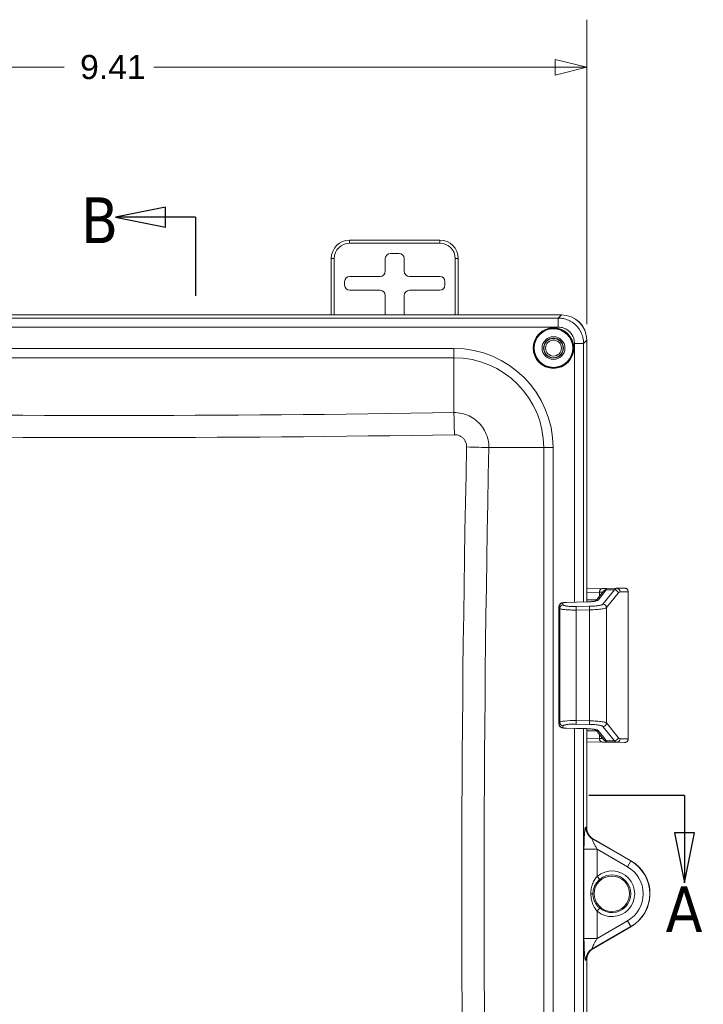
# Model space of a CAD drawing. Header units: inches. Extents: x 0.3 to 84.8, y 1.5 to 53.5.
# Tile 41 of 107: x 32.8 to 39.5, y 25.3 to 35. Entities that reach past the tile are written whole.
import ezdxf

# ---------------------------------------------------------------- set-up
doc = ezdxf.new("R2010")
doc.units = ezdxf.units.IN
doc.header["$LTSCALE"] = 2.5
doc.header["$MEASUREMENT"] = 0
doc.linetypes.add('DOUBLE_DASH_CHAIN', pattern=[1.2403, 0.6614, -0.0827, 0.1654, -0.0827, 0.1654, -0.0827])
for name, color, linetype, lineweight in [('Dimension (ANSI)', 7, 'Continuous', 9), ('Section Line (ANSI)', 7, 'DOUBLE_DASH_CHAIN', 25), ('Visible (ANSI)', 7, 'Continuous', 18), ('Visible Narrow (ANSI)', 7, 'Continuous', 5)]:
    doc.layers.add(name, color=color, linetype=linetype, lineweight=lineweight)
doc.styles.add('Label Text (ANSI)', font='tahoma.ttf')
doc.styles.add('Note Text (ANSI)', font='arial.ttf')
doc.dimstyles.new('.XX', dxfattribs={"dimscale": 2.5, "dimtxt": 0.095, "dimasz": 0.125, "dimexe": 0.1875, "dimexo": 0.0625, "dimgap": 0.0625, "dimtad": 0, "dimtih": 1, "dimtoh": 1, "dimrnd": 1e-08, "dimzin": 0, "dimdsep": 46, "dimtxsty": 'Note Text (ANSI)', "dimblk": 'Filled-1', "dimcen": 0.09, "dimdle": 0.45, "dimclrd": 256, "dimclre": 256, "dimclrt": 256, "dimadec": 0, "dimazin": 1, "dimtfac": 1.263158, "dimtofl": 0, "dimtmove": 0, "dimatfit": 3, "dimfxl": 1, "dimtolj": 1, "dimtzin": 4, "dimlwd": -1, "dimlwe": -1, "dimarcsym": 0})

# ---------------------------------------------------------------- blocks, each defined once
blk = doc.blocks.new('Filled-1')
at = {"color": 0}
for p, q in [((0, 0), (-1, 0.25)), ((-1, 0.25), (-1, -0.25)), ((-1, 0), (0, 0)), ((-1, -0.25), (0, 0))]:
    blk.add_line(p, q, dxfattribs=at)
at = {"color": 0, "flags": 128}
blk.add_lwpolyline([(-1, -0.25), (0, 0), (-1, 0.25), (-1, -0.25)], dxfattribs=at)
at = {"color": 0}
blk.add_solid([(-1, -0.25), (0, 0), (-1, 0.25), (-1, -0.25)], dxfattribs=at)
blk = doc.blocks.new('*D38')
at = {"layer": 'Defpoints', "color": 0, "transparency": 16777216}
for p in [(28.9847, 34.4978), (28.9847, 31.8103), (38.3897, 31.8103)]:
    blk.add_point(p, dxfattribs=at)
at = {"layer": 'Dimension (ANSI)', "transparency": 16777216}
for p, q in [((28.9847, 31.9665), (28.9847, 34.9665)), ((38.3897, 31.9665), (38.3897, 34.9665)), ((29.2972, 34.4978), (33.2454, 34.4978)), ((38.0772, 34.4978), (34.129, 34.4978))]:
    blk.add_line(p, q, dxfattribs=at)
at = {"layer": 'Dimension (ANSI)', "transparency": 16777216, "xscale": 0.3125, "yscale": 0.3125, "zscale": 0.3125, "rotation": 180}
blk.add_blockref('Filled-1', (28.9847, 34.4978), dxfattribs=at)
at = {"layer": 'Dimension (ANSI)', "transparency": 16777216, "xscale": 0.3125, "yscale": 0.3125, "zscale": 0.3125}
blk.add_blockref('Filled-1', (38.3897, 34.4978), dxfattribs=at)
at = {"layer": 'Dimension (ANSI)', "transparency": 16777216, "insert": (33.4017, 34.619), "char_height": 0.2375, "attachment_point": 1, "style": 'Note Text (ANSI)'}
blk.add_mtext('\\A1;9.41', dxfattribs=at)
blk = doc.blocks.new('2dTransSection0')
at = {"layer": 'Section Line (ANSI)', "linetype": 'Continuous'}
for p, q in [((13.6966, 13.2478), (13.4997, 13.2085)), ((13.6966, 13.1691), (13.6966, 13.2478)), ((13.6966, 13.2085), (13.4997, 13.2085)), ((13.4997, 13.2085), (13.6966, 13.1691)), ((13.8158, 13.2084), (13.6966, 13.2085)), ((13.8158, 13.2084), (13.8157, 12.8988))]:
    blk.add_line(p, q, dxfattribs=at)
at = {"layer": 'Section Line (ANSI)', "linetype": 'Continuous', "flags": 128}
blk.add_lwpolyline([(13.6966, 13.2478), (13.4997, 13.2085), (13.6966, 13.1691), (13.6966, 13.2478)], dxfattribs=at)
at = {"layer": 'Section Line (ANSI)'}
blk.add_solid([(13.6966, 13.2478), (13.4997, 13.2085), (13.6966, 13.1691), (13.6966, 13.2478)], dxfattribs=at)
at = {"layer": 'Section Line (ANSI)', "insert": (13.3648, 13.1064), "char_height": 0.18, "attachment_point": 7, "style": 'Label Text (ANSI)'}
blk.add_mtext('B', dxfattribs=at)
blk = doc.blocks.new('2dTransSection1')
at = {"layer": 'Section Line (ANSI)', "linetype": 'Continuous'}
for p, q in [((11.566, 10.93), (11.1891, 10.93)), ((11.1891, 10.93), (11.1891, 10.8059)), ((15.7405, 10.93), (15.3636, 10.93)), ((15.7405, 10.93), (15.7405, 10.7821)), ((11.1498, 10.8059), (11.1891, 10.6091)), ((11.2285, 10.8059), (11.1498, 10.8059)), ((11.1891, 10.8059), (11.1891, 10.6091)), ((11.1891, 10.6091), (11.2285, 10.8059)), ((15.7011, 10.7821), (15.7405, 10.5852)), ((15.7798, 10.7821), (15.7011, 10.7821)), ((15.7405, 10.7821), (15.7405, 10.5852)), ((15.7405, 10.5852), (15.7798, 10.7821))]:
    blk.add_line(p, q, dxfattribs=at)
at = {"layer": 'Section Line (ANSI)', "linetype": 'Continuous', "flags": 128}
for points in [[(11.1498, 10.8059), (11.1891, 10.6091), (11.2285, 10.8059), (11.1498, 10.8059)], [(15.7011, 10.7821), (15.7405, 10.5852), (15.7798, 10.7821), (15.7011, 10.7821)]]:
    blk.add_lwpolyline(points, dxfattribs=at)
at = {"layer": 'Section Line (ANSI)'}
for points in [[(11.1498, 10.8059), (11.1891, 10.6091), (11.2285, 10.8059), (11.1498, 10.8059)], [(15.7011, 10.7821), (15.7405, 10.5852), (15.7798, 10.7821), (15.7011, 10.7821)]]:
    blk.add_solid(points, dxfattribs=at)
at = {"layer": 'Section Line (ANSI)', "char_height": 0.18, "attachment_point": 7, "style": 'Label Text (ANSI)'}
for insert in [(11.115, 10.4153), (15.6665, 10.3918)]:
    blk.add_mtext('A', dxfattribs=dict(at, insert=insert))

msp = doc.modelspace()

# ---------------------------------------------------------------- linework, layer by layer
at = {"layer": 'Visible (ANSI)'}
for p, q in [((36.0547, 32.7943), (36.9447, 32.7943)), ((35.8747, 32.0593), (35.8747, 32.6143)), ((36.4063, 32.6128), (36.4063, 32.4878)), ((36.5432, 32.6628), (36.4563, 32.6628)), ((36.5932, 32.4878), (36.5932, 32.6128)), ((37.1247, 32.6143), (37.1247, 32.0593)), ((36.3563, 32.4378), (36.0563, 32.4378)), ((36.9432, 32.4378), (36.6432, 32.4378)), ((36.0063, 32.3878), (36.0063, 32.3508)), ((36.0563, 32.3009), (36.3563, 32.3009)), ((36.6432, 32.3009), (36.9432, 32.3009)), ((36.9932, 32.3508), (36.9932, 32.3878)), ((36.4063, 32.2509), (36.4063, 32.0593)), ((36.5932, 32.0593), (36.5932, 32.2509)), ((38.1407, 32.0593), (29.2338, 32.0593)), ((29.234, 32.0588), (38.1404, 32.0588)), ((38.3895, 31.8098), (38.3895, 29.2312)), ((38.3897, 29.2312), (38.3897, 31.8103)), ((38.5426, 29.3628), (38.3897, 29.36)), ((38.4787, 29.2414), (38.5538, 29.3362)), ((38.546, 29.3628), (38.5462, 29.3628)), ((38.5462, 29.3628), (38.6826, 29.3652)), ((38.5462, 29.3628), (38.5462, 29.3628)), ((38.7611, 29.3664), (38.6827, 29.3652)), ((38.7989, 29.1976), (38.7989, 29.3314)), ((38.1907, 29.2271), (38.3876, 29.2312)), ((38.1165, 28.0288), (38.1165, 29.1848)), ((38.7989, 29.1772), (38.7989, 28.0364)), ((38.3876, 27.9824), (38.1907, 27.9865)), ((38.3895, 27.9824), (38.3895, 27.0077)), ((38.3897, 27.0079), (38.3897, 27.9824)), ((38.5538, 27.8775), (38.4787, 27.9722)), ((38.7989, 27.8822), (38.7989, 28.0161)), ((38.3897, 27.8536), (38.5426, 27.8509)), ((38.5462, 27.8508), (38.546, 27.8508)), ((38.5462, 27.8508), (38.5462, 27.8508)), ((38.5462, 27.8508), (38.6826, 27.8484)), ((38.6827, 27.8484), (38.7611, 27.8472)), ((38.4548, 26.8949), (38.8247, 26.6813)), ((38.8247, 26.6816), (38.455, 26.895)), ((38.8247, 26.0319), (38.4548, 25.8183)), ((38.3895, 25.7055), (38.3895, 24.7312)), ((38.3897, 24.7312), (38.3897, 25.7058))]:
    msp.add_line(p, q, dxfattribs=at)
for centre, radius in [((38.0622, 31.7316), 0.195), ((38.0622, 31.7316), 0.1125), ((38.0622, 31.7316), 0.0975), ((38.0622, 31.7318), 0.095), ((38.0622, 31.7318), 0.0781), ((38.6372, 26.3566), 0.1744)]:
    msp.add_circle(centre, radius, dxfattribs=at)
for centre, radius, start, end in [((36.0547, 32.6143), 0.18, 90, 180), ((36.9447, 32.6143), 0.18, 0, 90), ((38.6372, 26.3568), 0.375, 347.76194, 60), ((38.6372, 26.3566), 0.375, 300, 60)]:
    msp.add_arc(centre, radius, start, end, dxfattribs=at)
for centre, major_axis, ratio, start_param, end_param in [((36.4563, 32.6128), (-0.0354, 0.0354), 0.999695, 5.497939, 7.068431), ((36.5432, 32.6128), (0.0354, 0.0354), 0.999695, 5.497939, 7.068431), ((36.0563, 32.3878), (-0.0354, 0.0354), 0.999695, 5.497939, 7.068431), ((36.3563, 32.4878), (0.0354, -0.0354), 0.999695, 5.497939, 7.068431), ((36.6432, 32.4878), (-0.0354, -0.0354), 0.999695, 5.497939, 7.068431), ((36.9432, 32.3878), (0.0354, 0.0354), 0.999695, 5.497939, 7.068431), ((36.0563, 32.3509), (-0.0354, -0.0354), 0.999695, 5.497939, 7.068431), ((36.3563, 32.2508), (0.0354, 0.0354), 0.999695, 5.497939, 7.068431), ((36.6432, 32.2508), (-0.0354, 0.0354), 0.999695, 5.497939, 7.068431), ((36.9432, 32.3509), (0.0354, -0.0354), 0.999695, 5.497939, 7.068431), ((38.1385, 31.8079), (0.1781, 0.1781), 0.992433, 5.501585, 7.064785), ((38.1388, 31.8084), (0.1781, 0.1781), 0.992433, 5.501585, 7.064785), ((38.327, 29.359), (0.2557, 0.0045), 0.00029, 5.715301, 5.740518), ((38.5466, 29.3278), (-0.0006, 0.035), 0.856268, 6.283099, 6.283163), ((38.6829, 28.3448), (0, 1.0204), 0.125964, 0.001901, 0.002192), ((38.6833, 29.3302), (-0.0005, 0.035), 0.991533, 0, 0.002253), ((38.327, 27.8546), (-0.2557, 0.0045), 0.000291, 3.684258, 3.709475), ((38.5466, 27.8858), (-0.0006, -0.035), 0.856268, 0.000008, 0.000072), ((38.6829, 28.8689), (0, -1.0204), 0.125964, 6.280993, 6.281284), ((38.6833, 27.8834), (-0.0005, -0.035), 0.991533, 6.280933, 6.283185), ((38.52, 27.0074), (-0.1233, 0.0428), 0.995739, 0.332656, 1.380382), ((38.5202, 27.0075), (-0.1233, 0.0428), 0.995739, 0.332656, 1.380382), ((38.52, 25.7058), (-0.1233, -0.0428), 0.995739, 4.902804, 5.950529), ((38.5202, 25.7061), (-0.1233, -0.0428), 0.995739, 5.279701, 5.950529)]:
    msp.add_ellipse(centre, major_axis=major_axis, ratio=ratio, start_param=start_param, end_param=end_param, dxfattribs=at)
for points, knots in [([(38.7611, 29.3664), (38.7619, 29.3664), (38.7626, 29.3664), (38.7633, 29.3664), (38.7634, 29.3664), (38.7638, 29.3664), (38.7639, 29.3664), (38.7643, 29.3664), (38.7645, 29.3664), (38.7649, 29.3664), (38.765, 29.3664), (38.7655, 29.3664), (38.7659, 29.3664), (38.7677, 29.3663), (38.7693, 29.3661), (38.7723, 29.3654), (38.7738, 29.365), (38.7787, 29.3634), (38.782, 29.3616), (38.7879, 29.3572), (38.7905, 29.3545), (38.7948, 29.3484), (38.7964, 29.345), (38.7984, 29.3382), (38.7989, 29.3348), (38.7989, 29.3314)], [0, 0, 0, 0, 0.0516835, 0.0516835, 0.0747874, 0.0747874, 0.0834651, 0.0834651, 0.0874275, 0.0874275, 0.088894, 0.088894, 0.0918651, 0.0918651, 0.1037655, 0.1037655, 0.1154432, 0.1154432, 0.1431125, 0.1431125, 0.1714113, 0.1714113, 0.1997381, 0.1997381, 0.22532, 0.22532, 0.22532, 0.22532]), ([(38.1165, 29.1848), (38.1165, 29.1888), (38.1172, 29.1928), (38.1197, 29.2002), (38.1216, 29.2037), (38.1262, 29.2098), (38.129, 29.2125), (38.1347, 29.2167), (38.1377, 29.2183), (38.1439, 29.2209), (38.1471, 29.2219), (38.1564, 29.2242), (38.1632, 29.2252), (38.177, 29.2266), (38.1839, 29.227), (38.1907, 29.2271)], [0, 0, 0, 0, 0.0306332, 0.0306332, 0.0607508, 0.0607508, 0.0910452, 0.0910452, 0.1205821, 0.1205821, 0.154073, 0.154073, 0.2156616, 0.2156616, 0.2678153, 0.2678153, 0.2678153, 0.2678153]), ([(38.3876, 29.2312), (38.3988, 29.2314), (38.41, 29.2319), (38.4308, 29.2334), (38.4407, 29.2344), (38.4577, 29.2367), (38.4652, 29.238), (38.4734, 29.2399), (38.4756, 29.2405), (38.4789, 29.2414), (38.48, 29.2418), (38.4813, 29.2423), (38.4816, 29.2424), (38.4816, 29.2424)], [0, 0, 0, 0, 0.0846797, 0.0846797, 0.1677154, 0.1677154, 0.2488706, 0.2488706, 0.2853429, 0.2853429, 0.3161139, 0.3161139, 0.3387524, 0.3387524, 0.3387524, 0.3387524]), ([(38.1907, 27.9865), (38.1852, 27.9866), (38.1796, 27.9869), (38.1691, 27.9878), (38.164, 27.9883), (38.1542, 27.99), (38.1494, 27.991), (38.1415, 27.9937), (38.1382, 27.9951), (38.1329, 27.9983), (38.1308, 27.9997), (38.1261, 28.0039), (38.1236, 28.0069), (38.1197, 28.0135), (38.1182, 28.0172), (38.1168, 28.0235), (38.1165, 28.0262), (38.1165, 28.0288)], [0, 0, 0, 0, 0.0423013, 0.0423013, 0.0845881, 0.0845881, 0.1334664, 0.1334664, 0.1666145, 0.1666145, 0.1875467, 0.1875467, 0.2178544, 0.2178544, 0.2476785, 0.2476785, 0.2681515, 0.2681515, 0.2681515, 0.2681515]), ([(38.4816, 27.9712), (38.4816, 27.9712), (38.4814, 27.9713), (38.4808, 27.9715), (38.4797, 27.9719), (38.4764, 27.973), (38.4736, 27.9737), (38.466, 27.9754), (38.4607, 27.9764), (38.4477, 27.9783), (38.4395, 27.9793), (38.4214, 27.981), (38.411, 27.9816), (38.3963, 27.9822), (38.392, 27.9824), (38.3876, 27.9824)], [0.0641646, 0.0641646, 0.0641646, 0.0641646, 0.0777132, 0.0777132, 0.1106559, 0.1106559, 0.156513, 0.156513, 0.21705, 0.21705, 0.2901323, 0.2901323, 0.3702112, 0.3702112, 0.4032292, 0.4032292, 0.4032292, 0.4032292]), ([(38.7989, 27.8822), (38.7989, 27.8784), (38.7983, 27.8746), (38.7959, 27.8675), (38.7941, 27.8641), (38.7897, 27.8582), (38.7869, 27.8556), (38.7808, 27.8513), (38.7774, 27.8497), (38.772, 27.8481), (38.7702, 27.8477), (38.7677, 27.8474), (38.7669, 27.8473), (38.766, 27.8473), (38.7657, 27.8472), (38.7653, 27.8472), (38.7652, 27.8472), (38.7648, 27.8472), (38.7647, 27.8472), (38.7644, 27.8472), (38.7643, 27.8472), (38.7641, 27.8472), (38.764, 27.8472), (38.7638, 27.8472), (38.7637, 27.8472), (38.7634, 27.8472), (38.7632, 27.8472), (38.7625, 27.8472), (38.7619, 27.8472), (38.7611, 27.8472)], [0, 0, 0, 0, 0.0287608, 0.0287608, 0.0570723, 0.0570723, 0.0853997, 0.0853997, 0.1137254, 0.1137254, 0.1277067, 0.1277067, 0.1334782, 0.1334782, 0.1354224, 0.1354224, 0.1369378, 0.1369378, 0.1390515, 0.1390515, 0.1411818, 0.1411818, 0.1446876, 0.1446876, 0.1527012, 0.1527012, 0.1767097, 0.1767097, 0.2253251, 0.2253251, 0.2253251, 0.2253251])]:
    msp.add_open_spline(points, degree=3, knots=knots, dxfattribs=at)
for points in [[(38.7989, 29.1976), (38.7989, 29.1975), (38.7989, 29.1975), (38.7989, 29.1974)], [(38.7989, 29.1974), (38.7989, 29.1909), (38.7989, 29.184), (38.7989, 29.1772)], [(38.7989, 28.0364), (38.7989, 28.0296), (38.7989, 28.0227), (38.7989, 28.0162)], [(38.7989, 28.0162), (38.7989, 28.0162), (38.7989, 28.0161), (38.7989, 28.0161)]]:
    msp.add_open_spline(points, degree=3, dxfattribs=at)
at = {"layer": 'Visible Narrow (ANSI)'}
for p, q in [((36.0547, 32.7643), (36.0547, 32.7943)), ((36.9447, 32.7643), (36.9447, 32.7943)), ((36.0547, 32.7643), (36.9447, 32.7643)), ((35.9047, 32.6143), (35.8747, 32.6143)), ((35.9047, 32.0593), (35.9047, 32.6143)), ((37.0947, 32.6143), (37.1247, 32.6143)), ((37.0947, 32.6143), (37.0947, 32.0593)), ((29.2653, 32.0275), (38.1091, 32.0275)), ((38.1404, 32.0588), (38.1091, 32.0275)), ((38.1091, 31.9379), (38.1091, 32.0275)), ((29.2653, 31.9379), (38.1091, 31.9379)), ((37.0817, 31.7279), (30.2927, 31.7279)), ((37.0817, 31.7279), (37.0817, 31.636)), ((38.2685, 31.7785), (38.3582, 31.7785)), ((38.2685, 31.7785), (38.2685, 29.2287)), ((38.3895, 31.8098), (38.3582, 31.7785)), ((38.3582, 31.7785), (38.3582, 29.2306)), ((37.0817, 31.636), (30.2927, 31.636)), ((37.0817, 31.636), (37.0817, 31.0964)), ((37.9667, 30.7511), (37.4264, 30.7511)), ((38.0586, 30.7511), (37.9667, 30.7511)), ((37.9667, 21.9621), (37.9667, 30.7511)), ((38.0586, 21.9621), (38.0586, 30.7511)), ((38.5137, 29.3278), (38.3897, 29.3255)), ((38.5016, 29.2493), (38.5805, 29.349)), ((38.5137, 29.3278), (38.5137, 29.2856)), ((38.6621, 29.3518), (38.5493, 29.2093)), ((38.5815, 29.3504), (38.6621, 29.3518)), ((38.6975, 29.3172), (38.5847, 29.1748)), ((38.7963, 29.3314), (38.718, 29.3302)), ((38.7963, 27.8822), (38.7963, 29.3314)), ((38.1579, 29.203), (38.1509, 29.2189)), ((38.1908, 29.2267), (38.3877, 29.2307)), ((38.4866, 29.2514), (38.3897, 29.2531)), ((38.1167, 28.0293), (38.1167, 29.1844)), ((38.1237, 29.1684), (38.1167, 29.1844)), ((38.1237, 28.0452), (38.1237, 29.1684)), ((38.4182, 29.1883), (38.2854, 29.1859)), ((38.4183, 29.1537), (38.2855, 29.1514)), ((38.2855, 28.0623), (38.2855, 29.1514)), ((38.4183, 28.0599), (38.4183, 29.1537)), ((38.5847, 28.0388), (38.5847, 29.1748)), ((38.7989, 29.1772), (38.7989, 29.1772)), ((38.7989, 29.1772), (38.7989, 28.0364)), ((38.1167, 28.0293), (38.1237, 28.0452)), ((38.2855, 28.0623), (38.4183, 28.0599)), ((38.5847, 28.0388), (38.6975, 27.8964)), ((38.1509, 27.9947), (38.1579, 28.0107)), ((38.3877, 27.9829), (38.1908, 27.9869)), ((38.2685, 27.9849), (38.2685, 24.7287)), ((38.2854, 28.0277), (38.4182, 28.0254)), ((38.3582, 27.983), (38.3582, 24.7306)), ((38.3897, 27.9605), (38.4866, 27.9623)), ((38.5805, 27.8647), (38.5016, 27.9643)), ((38.5493, 28.0043), (38.6621, 27.8619)), ((38.3897, 27.8881), (38.5137, 27.8859)), ((38.5137, 27.9281), (38.5137, 27.8859)), ((38.6621, 27.8619), (38.5815, 27.8633)), ((38.718, 27.8834), (38.7963, 27.8822)), ((38.3895, 27.0077), (38.3792, 27.0113)), ((38.8236, 26.6794), (38.4438, 26.8987)), ((38.4548, 26.8949), (38.4438, 26.8987)), ((38.3625, 26.7958), (38.492, 26.7958)), ((38.3625, 25.9174), (38.3625, 26.7958)), ((38.492, 26.7958), (38.492, 26.5278)), ((38.7911, 26.6231), (38.492, 26.7958)), ((38.8236, 26.6794), (38.7911, 26.6231)), ((38.8247, 26.6813), (38.8236, 26.6794)), ((38.5172, 26.4981), (38.492, 26.5278)), ((38.492, 26.1854), (38.492, 25.9174)), ((38.4438, 25.8145), (38.8236, 26.0338)), ((38.492, 25.9174), (38.7911, 26.0901)), ((38.8236, 26.0338), (38.7911, 26.0901)), ((38.8247, 26.0319), (38.8236, 26.0338)), ((38.4438, 25.8145), (38.4548, 25.8183)), ((38.3792, 25.7019), (38.3895, 25.7055))]:
    msp.add_line(p, q, dxfattribs=at)
for radius in [0.2, 0.19]:
    msp.add_circle((38.0622, 31.7316), radius, dxfattribs=at)
for centre, radius, start, end in [((36.0547, 32.6143), 0.15, 90, 180), ((36.9447, 32.6143), 0.15, 0, 90), ((37.0817, 30.7511), 0.9768, 0, 90), ((37.0817, 30.7511), 0.8849, 0, 90), ((38.6372, 26.3566), 0.3728, 300, 60), ((38.6372, 26.3566), 0.2245, 229.6858, 130.31387), ((38.6372, 26.3566), 0.3078, 300, 60), ((38.6372, 26.3566), 0.1856, 229.68714, 130.31291)]:
    msp.add_arc(centre, radius, start, end, dxfattribs=at)
for centre, major_axis, ratio, start_param, end_param in [((33.6872, 132.917), (144.0361, 0), 0.707107, 4.68882, 4.735958), ((37.0817, 30.8715), (0.0053, -0.318), 0.016664, 1.59221, 2.356059), ((33.6872, 132.8545), (144.2561, 0), 0.707107, 4.68882, 4.735958), ((139.6844, 26.3566), (0, -144.9919), 0.707107, 4.682029, 4.742749), ((37.2016, 30.7511), (-0.3179, 0.0068), 0.021464, 3.927221, 4.695968), ((139.7476, 26.3566), (0, -144.7708), 0.707107, 4.682029, 4.742749), ((38.5432, 29.3278), (-0.0006, 0.035), 0.842979, 0, 1.555699), ((38.3562, 29.3246), (-0.1918, -0.0039), 0.00035, 2.534621, 2.561999), ((38.5466, 29.3278), (-0.0006, 0.035), 0.856268, 0, 1.555438), ((38.5822, 29.3158), (-0.0301, 0.0178), 0.982223, 5.257539, 6.224045), ((38.5812, 29.3144), (-0.0274, 0.0217), 0.978476, 5.392025, 6.283185), ((38.3199, 29.3492), (0.2628, 0.0054), 0.160506, 6.151401, 6.184403), ((38.6829, 28.3448), (0, 1.0204), 0.125964, 0.002192, 0.162469), ((38.6628, 29.3172), (-0.0274, 0.0217), 0.978476, 3.822094, 5.392025), ((38.6833, 29.3302), (-0.0005, 0.035), 0.991533, 4.6973, 6.283185), ((38.7182, 28.3443), (0, 0.9859), 0.129837, 0.001971, 0.162468), ((38.7616, 29.3314), (-0.0005, 0.035), 0.991533, 4.6973, 6.283185), ((38.4864, 29.3266), (-0.3125, -0.0048), 0.00026, 3.141589, 3.271794), ((38.1516, 29.1844), (0.0321, 0.014), 0.984863, 1.183666, 2.723034), ((38.1586, 29.1684), (0.0321, 0.014), 0.984863, 1.183652, 2.723041), ((38.1915, 29.1922), (-0.0007, 0.035), 0.000695, 6.121982, 6.283176), ((38.3884, 29.1962), (-0.0007, 0.035), 0.000694, 6.122009, 6.283154), ((38.5023, 29.2148), (-0.0274, 0.0217), 0.978476, 5.392025, 6.061965), ((38.55, 29.1748), (-0.0274, 0.0217), 0.978476, 3.822095, 5.392014), ((38.2861, 29.1514), (-0.0006, 0.035), 0.016755, 0.161235, 1.570501), ((38.4189, 29.1537), (-0.0006, 0.035), 0.016755, 0.161226, 1.5705), ((38.2883, 28.0411), (-0.165, 0.0027), 0.128113, 4.731244, 6.214772), ((38.1586, 28.0452), (0.0321, -0.014), 0.984863, 3.560145, 5.099524), ((38.2861, 28.0623), (-0.0006, -0.035), 0.016755, 4.712685, 6.121959), ((38.4189, 28.0599), (-0.0006, -0.035), 0.016755, 4.712683, 6.121945), ((38.55, 28.0388), (-0.0274, -0.0217), 0.978476, 0.89116, 2.461091), ((38.7639, 28.0364), (0.035, 0), 0.00001, 6.273442, 6.283087), ((38.1516, 28.0293), (0.0321, -0.014), 0.984863, 3.560145, 5.099533), ((38.1915, 28.0215), (-0.0007, -0.035), 0.000694, 0.000002, 0.161197), ((38.3884, 28.0174), (-0.0007, -0.035), 0.000695, 0.000005, 0.161208), ((38.5023, 27.9988), (-0.0274, -0.0217), 0.978476, 0.221348, 0.891188), ((38.5432, 27.8859), (-0.0006, -0.035), 0.842979, 4.727486, 6.283185), ((38.3562, 27.889), (0.1918, -0.0039), 0.00035, 0.579595, 0.606973), ((38.5466, 27.8858), (-0.0006, -0.035), 0.856268, 4.727749, 6.283195), ((38.5822, 27.8978), (-0.0301, -0.0178), 0.982223, 0.059199, 1.025629), ((38.5812, 27.8992), (-0.0274, -0.0217), 0.978476, 0, 0.89116), ((38.3199, 27.8644), (0.2627, -0.0054), 0.160505, 0.098783, 0.131784), ((38.6628, 27.8964), (-0.0274, -0.0217), 0.978476, 0.89116, 2.461091), ((38.6829, 28.8689), (0, -1.0204), 0.125964, 6.120716, 6.280993), ((38.6833, 27.8834), (-0.0005, -0.035), 0.991533, 0, 1.585885), ((38.7182, 28.8693), (0, -0.9859), 0.129837, 6.120717, 6.281215), ((38.7616, 27.8822), (-0.0005, -0.035), 0.991533, 0.000008, 1.585885), ((38.5087, 27.0113), (-0.0426, -0.1228), 0.99574, 5.044834, 6.092325), ((38.4117, 26.3566), (0.039, 0), 0.000211, 0.052811, 1.075718), ((38.492, 26.1854), (0.0252, 0.0297), 0.000079, 0.052258, 1.570904), ((38.492, 25.9174), (-0.13, 0), 0.00001, 4.712384, 6.195473), ((38.5087, 25.7019), (-0.0426, 0.1228), 0.995739, 0.190415, 1.23814)]:
    msp.add_ellipse(centre, major_axis=major_axis, ratio=ratio, start_param=start_param, end_param=end_param, dxfattribs=at)
for points, knots in [([(38.1091, 32.0275), (38.1231, 32.0275), (38.1373, 32.0263), (38.1515, 32.0238), (38.1581, 32.0226), (38.1647, 32.0212), (38.1713, 32.0195), (38.189, 32.0149), (38.2066, 32.0083), (38.2233, 31.9996), (38.2262, 31.9981), (38.229, 31.9965), (38.2319, 31.9949), (38.2511, 31.984), (38.2691, 31.9703), (38.285, 31.9545), (38.2853, 31.9542), (38.2856, 31.9539), (38.2859, 31.9535), (38.3014, 31.938), (38.3147, 31.9204), (38.3254, 31.9015), (38.3275, 31.8978), (38.3295, 31.8942), (38.3314, 31.8904), (38.3395, 31.8744), (38.3457, 31.8577), (38.3501, 31.8408), (38.352, 31.8334), (38.3536, 31.8259), (38.3549, 31.8184), (38.3571, 31.805), (38.3581, 31.7917), (38.3582, 31.7785)], [0.0000001, 0.0000001, 0.0000001, 0.0000001, 0.1138176, 0.1138176, 0.1138176, 0.1666667, 0.1666667, 0.1666667, 0.3088283, 0.3088283, 0.3088283, 0.3333333, 0.3333333, 0.3333333, 0.5, 0.5, 0.5, 0.5034961, 0.5034961, 0.5034961, 0.6666667, 0.6666667, 0.6666667, 0.6981851, 0.6981851, 0.6981851, 0.8333333, 0.8333333, 0.8333333, 0.8932395, 0.8932395, 0.8932395, 1, 1, 1, 1]), ([(38.1091, 31.9379), (38.1183, 31.9379), (38.1273, 31.9371), (38.1363, 31.9356), (38.1405, 31.9349), (38.1446, 31.934), (38.1488, 31.9329), (38.1601, 31.93), (38.1715, 31.9257), (38.1823, 31.9201), (38.1841, 31.9192), (38.1859, 31.9182), (38.1877, 31.9172), (38.2001, 31.9102), (38.2117, 31.9015), (38.2218, 31.8913), (38.2221, 31.8911), (38.2223, 31.8909), (38.2225, 31.8907), (38.2324, 31.8807), (38.2409, 31.8694), (38.2478, 31.8572), (38.2491, 31.8549), (38.2503, 31.8526), (38.2515, 31.8503), (38.2567, 31.8399), (38.2607, 31.829), (38.2635, 31.8183), (38.2647, 31.8135), (38.2657, 31.8088), (38.2665, 31.8041), (38.2679, 31.7956), (38.2685, 31.7871), (38.2685, 31.7785)], [0, 0, 0, 0, 0.11425, 0.11425, 0.11425, 0.166667, 0.166667, 0.166667, 0.309598, 0.309598, 0.309598, 0.333333, 0.333333, 0.333333, 0.5, 0.5, 0.5, 0.503434, 0.503434, 0.503434, 0.666667, 0.666667, 0.666667, 0.69737, 0.69737, 0.69737, 0.833333, 0.833333, 0.833333, 0.892931, 0.892931, 0.892931, 1, 1, 1, 1]), ([(37.0817, 31.0964), (37.1076, 31.0965), (37.1593, 31.0909), (37.2331, 31.0654), (37.2992, 31.0239), (37.3543, 30.9687), (37.3957, 30.9025), (37.4211, 30.8287), (37.4266, 30.7769), (37.4264, 30.7511)], [0, 0, 0, 0, 0.1428571, 0.2857143, 0.4285714, 0.5714286, 0.7142857, 0.8571429, 1, 1, 1, 1]), ([(37.0869, 30.8784), (37.0944, 30.8785), (37.1018, 30.8779), (37.109, 30.8767), (37.1106, 30.8764), (37.1122, 30.8761), (37.1138, 30.8758), (37.1216, 30.8741), (37.1293, 30.8716), (37.1367, 30.8683), (37.1376, 30.8679), (37.1385, 30.8675), (37.1394, 30.867), (37.1473, 30.8633), (37.1547, 30.8587), (37.1616, 30.8534), (37.1619, 30.8531), (37.1622, 30.8529), (37.1625, 30.8527), (37.1696, 30.847), (37.176, 30.8405), (37.1816, 30.8334), (37.1818, 30.8332), (37.1819, 30.8331), (37.182, 30.8329), (37.1875, 30.8259), (37.1921, 30.8183), (37.1959, 30.8103), (37.1962, 30.8095), (37.1965, 30.8088), (37.1969, 30.8081), (37.2002, 30.8005), (37.2027, 30.7926), (37.2044, 30.7846), (37.2047, 30.7832), (37.205, 30.7818), (37.2052, 30.7804), (37.2065, 30.773), (37.2071, 30.7655), (37.2069, 30.7578)], [0, 0, 0, 0, 0.117212, 0.117212, 0.117212, 0.142857, 0.142857, 0.142857, 0.269906, 0.269906, 0.269906, 0.285714, 0.285714, 0.285714, 0.422311, 0.422311, 0.422311, 0.428571, 0.428571, 0.428571, 0.571429, 0.571429, 0.571429, 0.574719, 0.574719, 0.574719, 0.714286, 0.714286, 0.714286, 0.727119, 0.727119, 0.727119, 0.857143, 0.857143, 0.857143, 0.879771, 0.879771, 0.879771, 1, 1, 1, 1]), ([(38.5447, 29.3247), (38.5442, 29.325), (38.5436, 29.3252), (38.5403, 29.3264), (38.5367, 29.3271), (38.5279, 29.3279), (38.5227, 29.3279), (38.5167, 29.3278)], [0.4368971, 0.4368971, 0.4368971, 0.4368971, 0.5, 0.5, 0.75, 0.75, 1, 1, 1, 1]), ([(38.5815, 29.3504), (38.5827, 29.3525), (38.583, 29.3544), (38.5823, 29.3561), (38.5823, 29.3562), (38.5814, 29.358), (38.5794, 29.3593), (38.5764, 29.3603), (38.5764, 29.3604), (38.5733, 29.3614), (38.5692, 29.3621), (38.5639, 29.3625), (38.5636, 29.3625), (38.5584, 29.3628), (38.5527, 29.3629), (38.5462, 29.3628)], [0, 0, 0, 0, 0.2296129, 0.2296129, 0.25, 0.25, 0.4972341, 0.4972341, 0.5, 0.5, 0.75, 0.75, 0.7648042, 0.7648042, 0.9979508, 0.9979508, 0.9979508, 0.9979508]), ([(38.1509, 29.2189), (38.1507, 29.2193), (38.1508, 29.2198), (38.1511, 29.2202), (38.1511, 29.2203), (38.1512, 29.2203), (38.1513, 29.2204), (38.1518, 29.2209), (38.1525, 29.2214), (38.1535, 29.2218), (38.1537, 29.2219), (38.1538, 29.2219), (38.1539, 29.222), (38.1551, 29.2224), (38.1566, 29.2229), (38.1583, 29.2233), (38.1602, 29.2238), (38.1625, 29.2242), (38.1649, 29.2246), (38.1673, 29.225), (38.1699, 29.2253), (38.1727, 29.2256), (38.173, 29.2257), (38.1733, 29.2257), (38.1736, 29.2257), (38.1762, 29.226), (38.1788, 29.2262), (38.1815, 29.2263), (38.182, 29.2264), (38.1826, 29.2264), (38.1831, 29.2264), (38.1856, 29.2265), (38.1882, 29.2266), (38.1908, 29.2267)], [0, 0, 0, 0, 0.1174113, 0.1174113, 0.1174113, 0.1428572, 0.1428572, 0.1428572, 0.2707466, 0.2707466, 0.2707466, 0.2857143, 0.2857143, 0.2857143, 0.423768, 0.423768, 0.423768, 0.5714286, 0.5714286, 0.5714286, 0.7142857, 0.7142857, 0.7142857, 0.7298272, 0.7298272, 0.7298272, 0.8571429, 0.8571429, 0.8571429, 0.8830933, 0.8830933, 0.8830933, 1, 1, 1, 1]), ([(38.2854, 29.1859), (38.2785, 29.1858), (38.2717, 29.1858), (38.2648, 29.1858), (38.264, 29.1858), (38.2631, 29.1858), (38.2622, 29.1858), (38.2551, 29.1859), (38.248, 29.1861), (38.2411, 29.1864), (38.2405, 29.1864), (38.24, 29.1864), (38.2394, 29.1865), (38.2322, 29.1868), (38.2253, 29.1872), (38.2187, 29.1878), (38.2184, 29.1878), (38.2182, 29.1878), (38.2179, 29.1878), (38.2111, 29.1884), (38.2046, 29.1891), (38.1987, 29.1898), (38.1928, 29.1906), (38.1874, 29.1915), (38.1826, 29.1925), (38.1824, 29.1925), (38.1822, 29.1926), (38.182, 29.1926), (38.1775, 29.1935), (38.1735, 29.1945), (38.1702, 29.1956), (38.1699, 29.1957), (38.1696, 29.1958), (38.1694, 29.1959), (38.1663, 29.1969), (38.1637, 29.198), (38.1618, 29.1991), (38.1616, 29.1993), (38.1614, 29.1994), (38.1611, 29.1996), (38.1595, 29.2007), (38.1584, 29.2018), (38.1579, 29.203)], [0, 0, 0, 0, 0.110921, 0.110921, 0.110921, 0.125, 0.125, 0.125, 0.240783, 0.240783, 0.240783, 0.25, 0.25, 0.25, 0.370537, 0.370537, 0.370537, 0.375, 0.375, 0.375, 0.5, 0.5, 0.5, 0.625, 0.625, 0.625, 0.630058, 0.630058, 0.630058, 0.75, 0.75, 0.75, 0.759816, 0.759816, 0.759816, 0.875, 0.875, 0.875, 0.889668, 0.889668, 0.889668, 1, 1, 1, 1]), ([(38.5493, 29.2093), (38.5482, 29.208), (38.5464, 29.2066), (38.5438, 29.2053), (38.5435, 29.2052), (38.5433, 29.205), (38.543, 29.2049), (38.5401, 29.2035), (38.5364, 29.2022), (38.532, 29.2009), (38.5318, 29.2008), (38.5316, 29.2008), (38.5313, 29.2007), (38.5266, 29.1993), (38.5212, 29.1981), (38.515, 29.1969), (38.5088, 29.1957), (38.5018, 29.1946), (38.4943, 29.1936), (38.4941, 29.1935), (38.4939, 29.1935), (38.4937, 29.1935), (38.4864, 29.1925), (38.4786, 29.1917), (38.4705, 29.191), (38.47, 29.1909), (38.4694, 29.1909), (38.4689, 29.1908), (38.4611, 29.1901), (38.4529, 29.1896), (38.4448, 29.1892), (38.4439, 29.1891), (38.4429, 29.1891), (38.442, 29.189), (38.4342, 29.1887), (38.4263, 29.1884), (38.4182, 29.1883)], [0, 0, 0, 0, 0.130193, 0.130193, 0.130193, 0.142857, 0.142857, 0.142857, 0.278594, 0.278594, 0.278594, 0.285714, 0.285714, 0.285714, 0.426899, 0.426899, 0.426899, 0.571429, 0.571429, 0.571429, 0.575208, 0.575208, 0.575208, 0.714286, 0.714286, 0.714286, 0.723511, 0.723511, 0.723511, 0.857143, 0.857143, 0.857143, 0.871937, 0.871937, 0.871937, 1, 1, 1, 1]), ([(38.7989, 29.1974), (38.7989, 29.1964), (38.7989, 29.1953), (38.7989, 29.1914), (38.7989, 29.1884), (38.7989, 29.1827), (38.7989, 29.18), (38.7989, 29.1772)], [0.8017612, 0.8017612, 0.8017612, 0.8017612, 0.8333335, 0.8333335, 0.9197563, 0.9197563, 1, 1, 1, 1]), ([(38.2855, 29.1514), (38.2768, 29.1513), (38.2681, 29.1512), (38.2583, 29.1513), (38.2572, 29.1513), (38.247, 29.1514), (38.238, 29.1516), (38.2286, 29.1519), (38.2278, 29.1519), (38.218, 29.1523), (38.2092, 29.1527), (38.2005, 29.1532), (38.2002, 29.1533), (38.1912, 29.1538), (38.183, 29.1545), (38.168, 29.1561), (38.1612, 29.157), (38.1548, 29.158), (38.1546, 29.158), (38.1486, 29.159), (38.1435, 29.16), (38.1389, 29.1612), (38.1386, 29.1612), (38.1343, 29.1624), (38.1311, 29.1635), (38.1284, 29.1647), (38.1281, 29.1649), (38.1257, 29.1661), (38.1243, 29.1673), (38.1237, 29.1684)], [0, 0, 0, 0, 0.1107836, 0.1107836, 0.125, 0.125, 0.2406334, 0.2406334, 0.25, 0.25, 0.3704665, 0.3704665, 0.375, 0.375, 0.5, 0.5, 0.625, 0.625, 0.6301363, 0.6301363, 0.75, 0.75, 0.7599749, 0.7599749, 0.875, 0.875, 0.8898125, 0.8898125, 1, 1, 1, 1]), ([(38.5847, 29.1748), (38.5832, 29.1733), (38.5778, 29.1703), (38.5629, 29.1661), (38.5418, 29.1622), (38.5155, 29.1589), (38.4852, 29.1563), (38.4523, 29.1545), (38.4296, 29.1539), (38.4183, 29.1537)], [0, 0, 0, 0, 0.1428571, 0.2857143, 0.4285714, 0.5714286, 0.7142857, 0.8571429, 1, 1, 1, 1]), ([(38.7989, 28.0364), (38.7989, 28.0306), (38.7989, 28.025), (38.7989, 28.0183), (38.7989, 28.0173), (38.7989, 28.0162)], [0, 0, 0, 0, 0.1666667, 0.1666667, 0.1982336, 0.1982336, 0.1982336, 0.1982336]), ([(38.1908, 27.9869), (38.1882, 27.987), (38.1856, 27.9871), (38.1831, 27.9872), (38.1826, 27.9872), (38.182, 27.9873), (38.1815, 27.9873), (38.1788, 27.9875), (38.1762, 27.9877), (38.1736, 27.9879), (38.1733, 27.9879), (38.173, 27.988), (38.1727, 27.988), (38.17, 27.9883), (38.1675, 27.9886), (38.1652, 27.989), (38.1627, 27.9894), (38.1605, 27.9898), (38.1585, 27.9903), (38.1567, 27.9907), (38.1551, 27.9912), (38.1539, 27.9917), (38.1538, 27.9917), (38.1537, 27.9918), (38.1535, 27.9918), (38.1525, 27.9923), (38.1518, 27.9927), (38.1513, 27.9932), (38.1512, 27.9933), (38.1511, 27.9934), (38.1511, 27.9935), (38.1508, 27.9939), (38.1507, 27.9943), (38.1509, 27.9947)], [0.0000002, 0.0000002, 0.0000002, 0.0000002, 0.1169068, 0.1169068, 0.1169068, 0.1428573, 0.1428573, 0.1428573, 0.2701729, 0.2701729, 0.2701729, 0.2857144, 0.2857144, 0.2857144, 0.4232083, 0.4232083, 0.4232083, 0.5714286, 0.5714286, 0.5714286, 0.7142858, 0.7142858, 0.7142858, 0.7292535, 0.7292535, 0.7292535, 0.8571429, 0.8571429, 0.8571429, 0.8825888, 0.8825888, 0.8825888, 1, 1, 1, 1]), ([(38.1579, 28.0107), (38.1584, 28.0118), (38.1595, 28.013), (38.1611, 28.0141), (38.1614, 28.0142), (38.1616, 28.0143), (38.1618, 28.0145), (38.1637, 28.0156), (38.1663, 28.0167), (38.1694, 28.0178), (38.1696, 28.0178), (38.1699, 28.0179), (38.1702, 28.018), (38.1735, 28.0191), (38.1775, 28.0201), (38.182, 28.021), (38.1822, 28.0211), (38.1824, 28.0211), (38.1826, 28.0212), (38.1874, 28.0221), (38.1928, 28.023), (38.1987, 28.0238), (38.2046, 28.0246), (38.2111, 28.0252), (38.2179, 28.0258), (38.2182, 28.0258), (38.2184, 28.0259), (38.2187, 28.0259), (38.2253, 28.0264), (38.2322, 28.0268), (38.2394, 28.0272), (38.24, 28.0272), (38.2405, 28.0272), (38.2411, 28.0272), (38.248, 28.0275), (38.2551, 28.0277), (38.2622, 28.0278), (38.2631, 28.0278), (38.264, 28.0278), (38.2648, 28.0278), (38.2717, 28.0279), (38.2785, 28.0278), (38.2854, 28.0277)], [0, 0, 0, 0, 0.110332, 0.110332, 0.110332, 0.125, 0.125, 0.125, 0.240184, 0.240184, 0.240184, 0.25, 0.25, 0.25, 0.369942, 0.369942, 0.369942, 0.375, 0.375, 0.375, 0.499706, 0.499706, 0.499706, 0.625, 0.625, 0.625, 0.629463, 0.629463, 0.629463, 0.75, 0.75, 0.75, 0.759217, 0.759217, 0.759217, 0.875, 0.875, 0.875, 0.889079, 0.889079, 0.889079, 1, 1, 1, 1]), ([(38.4182, 28.0254), (38.4263, 28.0252), (38.4342, 28.025), (38.442, 28.0246), (38.4429, 28.0245), (38.4439, 28.0245), (38.4448, 28.0245), (38.4529, 28.024), (38.4611, 28.0235), (38.4689, 28.0228), (38.4694, 28.0228), (38.47, 28.0227), (38.4705, 28.0227), (38.4786, 28.022), (38.4864, 28.0211), (38.4937, 28.0202), (38.4939, 28.0201), (38.4941, 28.0201), (38.4943, 28.0201), (38.5017, 28.0191), (38.5086, 28.018), (38.5148, 28.0168), (38.5211, 28.0156), (38.5266, 28.0143), (38.5313, 28.0129), (38.5316, 28.0129), (38.5318, 28.0128), (38.532, 28.0127), (38.5364, 28.0115), (38.5401, 28.0101), (38.543, 28.0087), (38.5433, 28.0086), (38.5435, 28.0085), (38.5438, 28.0083), (38.5464, 28.007), (38.5482, 28.0057), (38.5493, 28.0043)], [0, 0, 0, 0, 0.1280626, 0.1280626, 0.1280626, 0.1428571, 0.1428571, 0.1428571, 0.2764891, 0.2764891, 0.2764891, 0.2857143, 0.2857143, 0.2857143, 0.4247922, 0.4247922, 0.4247922, 0.4285714, 0.4285714, 0.4285714, 0.5714286, 0.5714286, 0.5714286, 0.7142857, 0.7142857, 0.7142857, 0.7214062, 0.7214062, 0.7214062, 0.8571429, 0.8571429, 0.8571429, 0.8698068, 0.8698068, 0.8698068, 1, 1, 1, 1]), ([(38.5167, 27.8858), (38.5227, 27.8857), (38.5279, 27.8858), (38.5367, 27.8865), (38.5403, 27.8872), (38.5436, 27.8884), (38.5442, 27.8887), (38.5447, 27.8889)], [0, 0, 0, 0, 0.25, 0.25, 0.5, 0.5, 0.5631029, 0.5631029, 0.5631029, 0.5631029]), ([(38.5462, 27.8508), (38.5527, 27.8507), (38.5584, 27.8508), (38.5636, 27.8511), (38.5639, 27.8512), (38.5692, 27.8516), (38.5733, 27.8523), (38.5764, 27.8533), (38.5764, 27.8533), (38.5794, 27.8543), (38.5814, 27.8556), (38.5823, 27.8574), (38.5823, 27.8575), (38.583, 27.8593), (38.5827, 27.8611), (38.5815, 27.8633)], [0.0020492, 0.0020492, 0.0020492, 0.0020492, 0.2351958, 0.2351958, 0.25, 0.25, 0.5, 0.5, 0.5027659, 0.5027659, 0.75, 0.75, 0.7703871, 0.7703871, 1, 1, 1, 1]), ([(38.3792, 27.0113), (38.3783, 27.0116), (38.3773, 27.0108), (38.3763, 27.009), (38.376, 27.0084), (38.3757, 27.0076), (38.3754, 27.0068), (38.3743, 27.0038), (38.3732, 26.9994), (38.3721, 26.9932), (38.372, 26.9924), (38.3719, 26.9915), (38.3717, 26.9906), (38.3705, 26.9831), (38.3693, 26.9731), (38.3682, 26.961), (38.3682, 26.9608), (38.3682, 26.9607), (38.3682, 26.9605), (38.3671, 26.9484), (38.3661, 26.9342), (38.3653, 26.9177), (38.3652, 26.9154), (38.365, 26.913), (38.3649, 26.9105), (38.3642, 26.8956), (38.3637, 26.8792), (38.3632, 26.8617), (38.3631, 26.8561), (38.363, 26.8504), (38.3629, 26.8446), (38.3626, 26.8292), (38.3625, 26.813), (38.3625, 26.7958)], [0.0000001, 0.0000001, 0.0000001, 0.0000001, 0.1255763, 0.1255763, 0.1255763, 0.1666667, 0.1666667, 0.1666667, 0.3139462, 0.3139462, 0.3139462, 0.3333333, 0.3333333, 0.3333333, 0.5, 0.5, 0.5, 0.5022742, 0.5022742, 0.5022742, 0.6666667, 0.6666667, 0.6666667, 0.6903176, 0.6903176, 0.6903176, 0.8333333, 0.8333333, 0.8333333, 0.8788373, 0.8788373, 0.8788373, 1, 1, 1, 1]), ([(38.4438, 26.8987), (38.4428, 26.8992), (38.4423, 26.8991), (38.442, 26.8984), (38.4419, 26.8982), (38.4419, 26.8979), (38.4418, 26.8976), (38.4418, 26.8964), (38.4422, 26.8945), (38.4431, 26.8917), (38.4432, 26.8913), (38.4433, 26.891), (38.4434, 26.8906), (38.4446, 26.8871), (38.4465, 26.8825), (38.4491, 26.8768), (38.4517, 26.871), (38.455, 26.8641), (38.4591, 26.856), (38.4597, 26.8548), (38.4603, 26.8537), (38.4609, 26.8525), (38.4646, 26.8453), (38.4689, 26.8372), (38.4736, 26.8286), (38.4751, 26.8258), (38.4766, 26.823), (38.4782, 26.8201), (38.4825, 26.8124), (38.4871, 26.8043), (38.492, 26.7958)], [0, 0, 0, 0, 0.125928, 0.125928, 0.125928, 0.166667, 0.166667, 0.166667, 0.313905, 0.313905, 0.313905, 0.333333, 0.333333, 0.333333, 0.5, 0.5, 0.5, 0.666667, 0.666667, 0.666667, 0.690585, 0.690585, 0.690585, 0.833333, 0.833333, 0.833333, 0.878844, 0.878844, 0.878844, 1, 1, 1, 1]), ([(38.4302, 26.3566), (38.4302, 26.3734), (38.4331, 26.4062), (38.4464, 26.4552), (38.4673, 26.4972), (38.4835, 26.5184), (38.492, 26.5278)], [0.0000046, 0.0000046, 0.0000046, 0.0000046, 0.25, 0.5, 0.75, 1, 1, 1, 1]), ([(38.4506, 26.3566), (38.4506, 26.3703), (38.4522, 26.3841), (38.4554, 26.3978), (38.4585, 26.4114), (38.4634, 26.4248), (38.4696, 26.4373), (38.4757, 26.4498), (38.4832, 26.4613), (38.4913, 26.4715), (38.4994, 26.4816), (38.5082, 26.4904), (38.5172, 26.4981)], [0, 0, 0, 0, 0.25, 0.25, 0.25, 0.5, 0.5, 0.5, 0.75, 0.75, 0.75, 1, 1, 1, 1]), ([(38.492, 26.1854), (38.491, 26.1865), (38.4899, 26.1877), (38.4889, 26.1888), (38.4816, 26.1973), (38.4745, 26.2068), (38.4679, 26.2177), (38.4651, 26.2222), (38.4625, 26.2268), (38.4599, 26.2317), (38.4554, 26.2403), (38.4513, 26.2496), (38.4476, 26.2592), (38.4441, 26.2686), (38.4411, 26.2783), (38.4386, 26.2883), (38.437, 26.2945), (38.4357, 26.3008), (38.4346, 26.307), (38.432, 26.3211), (38.4306, 26.3353), (38.4303, 26.3497), (38.4302, 26.352), (38.4302, 26.3543), (38.4302, 26.3566)], [0, 0, 0, 0, 0.02997, 0.02997, 0.02997, 0.25, 0.25, 0.25, 0.340234, 0.340234, 0.340234, 0.5, 0.5, 0.5, 0.654038, 0.654038, 0.654038, 0.75, 0.75, 0.75, 0.965783, 0.965783, 0.965783, 1, 1, 1, 1]), ([(38.5172, 26.2151), (38.5161, 26.216), (38.515, 26.217), (38.5139, 26.2179), (38.5061, 26.2249), (38.4984, 26.2328), (38.4913, 26.2417), (38.4883, 26.2454), (38.4855, 26.2493), (38.4827, 26.2533), (38.4779, 26.2604), (38.4734, 26.268), (38.4695, 26.276), (38.4657, 26.2837), (38.4624, 26.2918), (38.4597, 26.3001), (38.458, 26.3052), (38.4565, 26.3104), (38.4553, 26.3156), (38.4526, 26.3273), (38.4511, 26.3391), (38.4507, 26.3509), (38.4506, 26.3528), (38.4506, 26.3547), (38.4506, 26.3566)], [0, 0, 0, 0, 0.0302731, 0.0302731, 0.0302731, 0.25, 0.25, 0.25, 0.3406938, 0.3406938, 0.3406938, 0.5, 0.5, 0.5, 0.6545157, 0.6545157, 0.6545157, 0.75, 0.75, 0.75, 0.9652983, 0.9652983, 0.9652983, 0.9999597, 0.9999597, 0.9999597, 0.9999597]), ([(38.3625, 25.9174), (38.3625, 25.8938), (38.3627, 25.872), (38.3632, 25.8516), (38.3637, 25.8312), (38.3644, 25.8122), (38.3653, 25.7955), (38.3661, 25.7788), (38.3671, 25.7644), (38.3682, 25.7522), (38.3693, 25.74), (38.3705, 25.7301), (38.3717, 25.7225), (38.3729, 25.715), (38.3742, 25.7097), (38.3754, 25.7064), (38.3767, 25.703), (38.3779, 25.7015), (38.3792, 25.7019)], [0, 0, 0, 0, 0.1666667, 0.1666667, 0.1666667, 0.3333333, 0.3333333, 0.3333333, 0.5, 0.5, 0.5, 0.6666667, 0.6666667, 0.6666667, 0.8333333, 0.8333333, 0.8333333, 1, 1, 1, 1]), ([(38.492, 25.9174), (38.4871, 25.9089), (38.4826, 25.9009), (38.4784, 25.8933), (38.4767, 25.8904), (38.4752, 25.8875), (38.4736, 25.8847), (38.4689, 25.8761), (38.4647, 25.868), (38.461, 25.8608), (38.4603, 25.8596), (38.4597, 25.8584), (38.4591, 25.8572), (38.4551, 25.8492), (38.4518, 25.8424), (38.4492, 25.8367), (38.4466, 25.8308), (38.4446, 25.8261), (38.4434, 25.8226), (38.4433, 25.8222), (38.4432, 25.8218), (38.443, 25.8214), (38.4422, 25.8187), (38.4418, 25.8168), (38.4418, 25.8156), (38.4419, 25.8153), (38.4419, 25.815), (38.442, 25.8148), (38.4423, 25.8141), (38.4429, 25.814), (38.4438, 25.8145)], [0, 0, 0, 0, 0.120075, 0.120075, 0.120075, 0.166667, 0.166667, 0.166667, 0.308831, 0.308831, 0.308831, 0.333333, 0.333333, 0.333333, 0.497374, 0.497374, 0.497374, 0.666667, 0.666667, 0.666667, 0.686436, 0.686436, 0.686436, 0.833333, 0.833333, 0.833333, 0.874869, 0.874869, 0.874869, 1, 1, 1, 1])]:
    msp.add_open_spline(points, degree=3, knots=knots, dxfattribs=at)
for points in [[(38.3877, 29.2307), (38.3956, 29.2309), (38.4112, 29.2315), (38.4339, 29.2331), (38.4545, 29.2354), (38.4725, 29.2384), (38.487, 29.2418), (38.4971, 29.2455), (38.5006, 29.2481), (38.5016, 29.2493)], [(38.1167, 29.1844), (38.1166, 29.1845), (38.1165, 29.1847), (38.1165, 29.1848)], [(38.4183, 28.0599), (38.4296, 28.0598), (38.4523, 28.0591), (38.4852, 28.0573), (38.5155, 28.0547), (38.5418, 28.0514), (38.5629, 28.0476), (38.5778, 28.0433), (38.5832, 28.0403), (38.5847, 28.0388)], [(38.1165, 28.0288), (38.1165, 28.029), (38.1166, 28.0291), (38.1167, 28.0293)], [(38.5016, 27.9643), (38.5006, 27.9656), (38.4971, 27.9681), (38.487, 27.9718), (38.4725, 27.9753), (38.4545, 27.9782), (38.4339, 27.9805), (38.4112, 27.9822), (38.3956, 27.9827), (38.3877, 27.9829)], [(38.7963, 27.8822), (38.798, 27.8822), (38.7989, 27.8822), (38.7989, 27.8822)]]:
    msp.add_open_spline(points, degree=3, dxfattribs=at)

# ---------------------------------------------------------------- block references
at = {"layer": 'Section Line (ANSI)', "xscale": 2.5, "yscale": 2.5, "zscale": 2.5}
for name in ['2dTransSection0', '2dTransSection1']:
    msp.add_blockref(name, (0, 0), dxfattribs=at)

# ---------------------------------------------------------------- dimensions: what is measured, and where the dimension line sits
at = {"layer": 'Dimension (ANSI)'}
dim = msp.add_linear_dim(base=(28.9847318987, 34.4977622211), p1=(38.3897318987, 31.8102622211), p2=(28.9847318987, 31.8102622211), angle=180, dimstyle='.XX', override={"dimgap": 0.0625, "dimtih": 0, "dimtoh": 0, "dimdec": 2, "dimtol": 0, "dimlim": 0, "dimtp": 0, "dimtm": 0, "dimtdec": 2, "dimatfit": 1}, dxfattribs=at)
dim.commit()
dim.dimension.update_dxf_attribs({"geometry": '*D38', "text_midpoint": (33.6872318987, 34.4977622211), "dimtype": 160})

doc.saveas('drawing.dxf')
